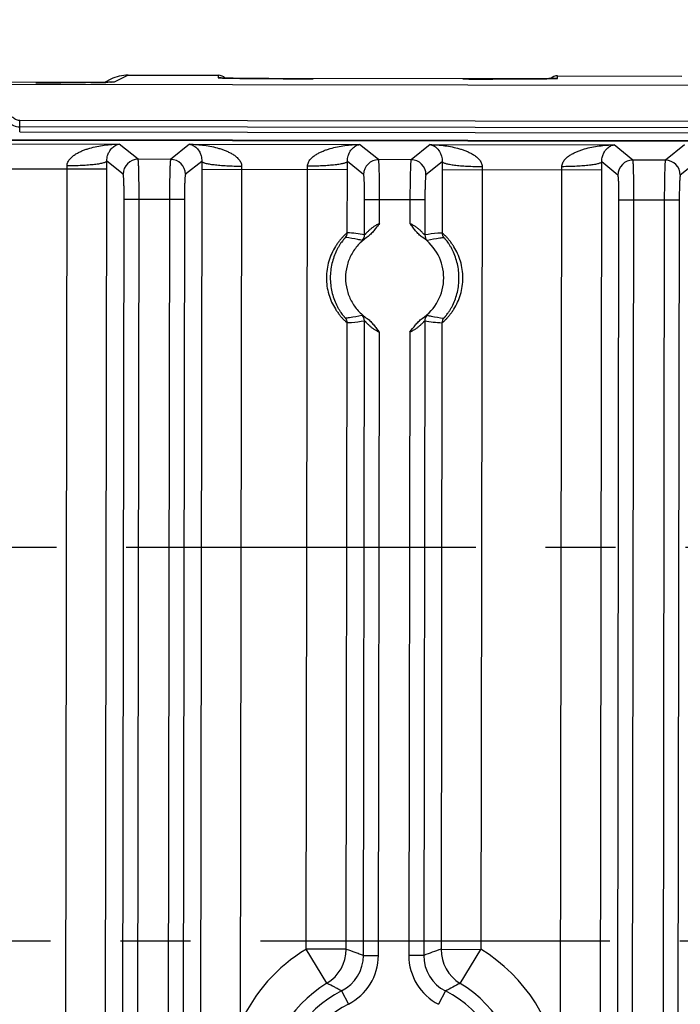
# Model space of a CAD drawing. Header units: inches. Extents: x 0 to 34, y 0 to 22.
# Tile 10 of 71: x 8.9 to 10.2, y 4 to 6. Entities that reach past the tile are written whole.
import ezdxf

# ---------------------------------------------------------------- set-up
doc = ezdxf.new("R2010")
doc.units = ezdxf.units.IN
doc.header["$LTSCALE"] = 1.87
doc.header["$MEASUREMENT"] = 0
doc.linetypes.add('CENTER', pattern=[0.6, 0.375, -0.075, 0.075, -0.075])
doc.layers.get('0').update_dxf_attribs({"linetype": 'CONTINUOUS'})
doc.layers.add('02___PRT_ALL_AXES', color=7, linetype='CONTINUOUS')
doc.layers.add('DIMENSIONS', color=7, linetype='CONTINUOUS')
doc.styles.get("Standard").update_dxf_attribs({"font": 'txt', "width": 0.8})
doc.dimstyles.new('DIMSTYLE_1', dxfattribs={"dimtxt": 0.125, "dimasz": 0.18, "dimexe": 0.18, "dimexo": 0.0625, "dimgap": 0.09, "dimtad": 0, "dimtih": 1, "dimtoh": 1, "dimdec": 3, "dimzin": 4, "dimdsep": 46, "dimtxsty": 'STANDARD', "dimblk": '_FILLED', "dimblk1": '_FILLED', "dimblk2": '_FILLED', "dimcen": 0.09, "dimadec": 0, "dimazin": 0, "dimtp": 0.01, "dimtm": 0.01, "dimtfac": 1, "dimtdec": 3, "dimtofl": 0, "dimtmove": 0, "dimatfit": 3, "dimldrblk": '_FILLED', "dimfxl": 1, "dimtolj": 1, "dimtzin": 4, "dimarcsym": 0})

# ---------------------------------------------------------------- blocks, each defined once
blk = doc.blocks.new('*D23')
at = {"layer": 'DIMENSIONS', "color": 2, "linetype": 'CONTINUOUS'}
blk.add_line((14.3264, 5.1215), (14.3286, 6.5457), dxfattribs=at)
at = {"layer": 'DIMENSIONS', "color": 2, "linetype": 'CONTINUOUS', "insert": (14.2662, 6.6083), "char_height": 0.125, "width": 1.425, "attachment_point": 1, "rotation": 89.9113, "line_spacing_factor": 0.9}
blk.add_mtext('7.816{\\Ftxt.shx;\\W1.000000;\\H0.125000; }[198.53]', dxfattribs=at)
blk = doc.blocks.new('_FILLED')
at = {"color": 0, "linetype": 'BYBLOCK'}
blk.add_solid([(0, 0), (-1, 0.174), (-1, -0.174)], dxfattribs=at)
blk = doc.blocks.new('*D24')
at = {"layer": 'DIMENSIONS', "color": 2, "linetype": 'CONTINUOUS'}
blk.add_line((15.3631, 4.3198), (15.3666, 6.5441), dxfattribs=at)
at = {"layer": 'DIMENSIONS', "color": 2, "linetype": 'CONTINUOUS', "insert": (15.3042, 6.6067), "char_height": 0.125, "width": 1.325, "attachment_point": 1, "rotation": 89.9113, "line_spacing_factor": 0.9}
blk.add_mtext('8.854{\\Ftxt.shx;\\W1.000000;\\H0.125000; }[224.9]', dxfattribs=at)

msp = doc.modelspace()

# ---------------------------------------------------------------- linework, layer by layer
at = {"color": 7, "linetype": 'CONTINUOUS'}
for p, q in [((16.8159, 5.8506), (6.6112, 5.8664)), ((9.0749, 5.8669), (9.0373, 5.8666)), ((9.0659, 5.8668), (9.0554, 5.8667)), ((9.094, 5.8671), (9.0749, 5.8669)), ((9.1057, 5.8734), (9.0931, 5.8671)), ((9.1022, 5.8672), (9.094, 5.8671)), ((9.1409, 5.8816), (9.1129, 5.8677)), ((9.1409, 5.8816), (9.3217, 5.8813)), ((9.3217, 5.8813), (9.3217, 5.8763)), ((9.3398, 5.8756), (9.3339, 5.8757)), ((9.3515, 5.8754), (9.3398, 5.8756)), ((9.3722, 5.8751), (9.3515, 5.8754)), ((9.4228, 5.8747), (9.3722, 5.8751)), ((9.8974, 5.8739), (9.4228, 5.8747)), ((9.9477, 5.8742), (9.8974, 5.8739)), ((9.9734, 5.8744), (9.9477, 5.8742)), ((9.9847, 5.8746), (9.9734, 5.8744)), ((9.9906, 5.8747), (9.9847, 5.8746)), ((9.995, 5.8748), (9.9906, 5.8747)), ((10.0025, 5.8753), (10.0026, 5.8803)), ((10.0026, 5.8803), (10.2517, 5.8799)), ((8.9231, 5.768), (8.9231, 5.7907)), ((14.5929, 5.782), (8.9231, 5.7907)), ((14.5929, 5.7692), (8.9231, 5.778)), ((8.9231, 5.768), (14.5928, 5.7592)), ((6.6951, 5.7546), (16.7488, 5.7391)), ((11.3995, 5.7481), (8.3426, 5.7529)), ((8.7814, 5.7438), (9.1227, 5.7433)), ((9.1607, 5.7128), (9.1227, 5.7433)), ((9.264, 5.7431), (9.2259, 5.7127)), ((9.264, 5.7431), (9.6053, 5.7425)), ((9.6433, 5.7121), (9.6053, 5.7425)), ((9.7465, 5.7423), (9.7085, 5.712)), ((9.7465, 5.7423), (10.1157, 5.7418)), ((10.1537, 5.7113), (10.1157, 5.7418)), ((10.2569, 5.7415), (10.2188, 5.7112)), ((9.1307, 5.6829), (9.0981, 5.709)), ((9.2259, 5.7127), (9.1607, 5.7128)), ((9.2885, 5.7087), (9.2558, 5.6827)), ((9.6133, 5.6821), (9.5807, 5.7083)), ((9.7085, 5.712), (9.6433, 5.7121)), ((9.7711, 5.708), (9.7384, 5.6819)), ((10.2188, 5.7112), (10.1537, 5.7113)), ((8.8058, 5.6938), (9.0981, 5.6934)), ((9.0134, 2.5907), (9.0182, 5.6935)), ((9.0933, 2.5905), (9.0981, 5.6934)), ((9.2884, 5.6931), (9.2836, 2.5903)), ((9.2884, 5.6931), (9.5807, 5.6926)), ((9.3683, 5.6929), (9.3657, 3.979)), ((9.4983, 4.1286), (9.5008, 5.6927)), ((9.5805, 5.5652), (9.5807, 5.6926)), ((9.771, 5.6923), (9.7708, 5.5649)), ((9.771, 5.6923), (10.0911, 5.6918)), ((9.8509, 5.6922), (9.8485, 4.128)), ((10.0083, 3.8759), (10.0111, 5.6919)), ((10.0863, 2.589), (10.0911, 5.6918)), ((10.1236, 5.6813), (10.091, 5.7075)), ((10.2814, 5.7072), (10.2488, 5.6811)), ((9.1281, 2.6509), (9.1327, 5.6329)), ((9.1327, 5.6329), (9.2536, 5.6327)), ((9.1581, 2.6508), (9.1627, 5.6329)), ((9.2237, 5.6328), (9.219, 2.6508)), ((9.2536, 5.6327), (9.249, 2.6507)), ((9.6152, 5.5613), (9.6153, 5.6322)), ((9.6153, 5.6322), (9.7362, 5.632)), ((9.6452, 5.5839), (9.6453, 5.6321)), ((9.7062, 5.632), (9.7062, 5.5838)), ((9.7362, 5.632), (9.7361, 5.5611)), ((10.121, 2.6494), (10.1257, 5.6314)), ((10.1257, 5.6314), (10.2466, 5.6312)), ((10.151, 2.6493), (10.1556, 5.6313)), ((10.2166, 5.6312), (10.212, 2.6492)), ((10.2466, 5.6312), (10.242, 2.6492)), ((9.5783, 4.1285), (9.5802, 5.3852)), ((9.6129, 4.116), (9.6149, 5.389)), ((9.7358, 5.3888), (9.7339, 4.1158)), ((9.7705, 5.3849), (9.7686, 4.1282)), ((9.6429, 4.1159), (9.6449, 5.3663)), ((9.7058, 5.3662), (9.7039, 4.1158)), ((9.5397, 4.0602), (9.4983, 4.1286)), ((9.5783, 4.1285), (9.4983, 4.1286)), ((9.7686, 4.1282), (9.8485, 4.128)), ((9.8069, 4.0598), (9.8485, 4.128)), ((9.6129, 4.116), (9.6429, 4.1159)), ((9.7339, 4.1158), (9.7039, 4.1158)), ((9.5691, 4.0448), (9.5827, 4.0181)), ((9.7774, 4.0445), (9.7638, 4.0178))]:
    msp.add_line(p, q, dxfattribs=at)
for points in [[(9.0373, 5.8666), (8.9583, 5.8666), (6.6188, 5.8702)], [(9.1064, 5.8674), (9.1048, 5.8673), (9.1022, 5.8672)], [(9.1063, 5.8674), (9.1066, 5.8674), (9.1064, 5.8674)], [(9.3339, 5.8757), (9.3293, 5.8758), (9.3276, 5.8759), (9.3262, 5.876), (9.3251, 5.876), (9.3245, 5.8761), (9.3245, 5.8761)], [(9.9997, 5.875), (9.9998, 5.875), (9.9997, 5.875), (9.9991, 5.875), (9.9981, 5.8749), (9.9968, 5.8749), (9.995, 5.8748)]]:
    msp.add_lwpolyline(points, dxfattribs=at)
for centre, radius, start, end in [((8.9825, 20.435), 14.5685, 269.89372, 270.28653), ((9.0347, 10.4919), 4.6252, 270.3864, 270.6126), ((9.0657, 7.7532), 1.8863, 270.5606, 271.0484), ((9.1408, 5.8029), 0.0787, 89.908, 116.4694), ((9.1128, 5.7889), 0.0788, 89.904, 95.1917), ((9.3216, 5.8613), 0.02, 45.8355, 89.8778), ((9.3217, 5.8563), 0.02, 80.4046, 89.9032), ((10.0026, 5.8603), 0.02, 89.911, 133.9845), ((10.0025, 5.8552), 0.02, 89.9194, 99.4202), ((8.9232, 5.808), 0.03, 221.722, 269.9113), ((6.1433, 5.698), 2.9548, 359.9107, 0.2146), ((9.1607, 5.6828), 0.03, 90.025, 179.8185), ((9.2258, 5.6827), 0.03, 0.004, 89.7975), ((12.2299, 5.6886), 2.9415, 179.6073, 179.9126), ((6.6259, 5.6972), 2.9548, 359.9107, 0.2146), ((9.6433, 5.682), 0.03, 90.025, 179.8185), ((9.7084, 5.6819), 0.03, 0.004, 89.7975), ((12.7125, 5.6878), 2.9415, 179.6073, 179.9126), ((10.1537, 5.6812), 0.03, 90.025, 179.8185), ((10.2187, 5.6811), 0.03, 0.004, 89.7975), ((8.5849, 5.6942), 0.4333, 359.9062, 0.7034), ((9.8017, 5.6923), 0.4334, 179.1193, 179.9163), ((9.0675, 5.6934), 0.4333, 359.9062, 0.7034), ((10.2843, 5.6916), 0.4334, 179.1193, 179.9163), ((9.5779, 5.6927), 0.4333, 359.9062, 0.7034), ((7.1362, 5.6964), 2.9548, 359.9107, 0.2146), ((9.5655, 5.5652), 0.015, 320.7118, 359.912), ((9.5708, 5.3254), 0.24, 79.3413, 87.685), ((9.6002, 5.5613), 0.015, 311.1893, 359.8975), ((9.6755, 5.4751), 0.0985, 303.9057, 55.8285), ((9.7511, 5.5611), 0.015, 179.9253, 228.6338), ((9.7858, 5.5649), 0.015, 179.9109, 219.111), ((9.5652, 5.3852), 0.015, 359.9109, 39.111), ((9.5999, 5.3891), 0.015, 359.9252, 48.6335), ((9.7508, 5.3888), 0.015, 131.1893, 179.8975), ((9.7855, 5.3849), 0.015, 140.7118, 179.9119), ((9.7802, 5.6247), 0.24, 259.3412, 267.685), ((9.673, 3.8401), 0.3373, 121.186, 155.6682), ((9.4982, 4.1286), 0.0801, 301.2591, 359.8739), ((9.9741, 3.4969), 0.6639, 108.0328, 111.2144), ((9.8487, 4.1281), 0.0801, 179.9487, 238.5634), ((9.673, 3.8401), 0.3373, 6.0984, 58.6366), ((9.5331, 4.1161), 0.0799, 296.8319, 359.9112), ((9.533, 4.1161), 0.1099, 296.8851, 359.9035), ((9.8138, 4.1157), 0.1099, 179.9191, 242.9375), ((9.8137, 4.1157), 0.0799, 179.9115, 242.9888), ((9.673, 3.8401), 0.2573, 121.186, 238.6366), ((10.0105, 3.6315), 0.4742, 115.4317, 119.4393), ((9.673, 3.8401), 0.2573, 301.186, 58.6366), ((9.673, 3.8401), 0.2296, 116.8953, 242.936), ((9.673, 3.8401), 0.2296, 296.8865, 62.9279), ((9.673, 3.8401), 0.1996, 116.8901, 242.9324)]:
    msp.add_arc(centre, radius, start, end, dxfattribs=at)
for points, knots in [([(9.1129, 5.8677), (9.1129, 5.8677), (9.1128, 5.8676), (9.1126, 5.8676), (9.1123, 5.8676), (9.1117, 5.8675), (9.1108, 5.8675), (9.1093, 5.8674), (9.1076, 5.8673), (9.1054, 5.8673), (9.1029, 5.8672), (9.1011, 5.8672), (9.1002, 5.8672)], [0, 0, 0, 0, 0.009247, 0.025544, 0.049005, 0.079682, 0.162588, 0.274076, 0.41392, 0.581822, 0.777335, 1, 1, 1, 1]), ([(9.3217, 5.8763), (9.3217, 5.8763), (9.3218, 5.8763), (9.3218, 5.8763), (9.322, 5.8762), (9.3222, 5.8762), (9.3227, 5.8761), (9.3234, 5.8761), (9.3243, 5.876), (9.3253, 5.876), (9.3266, 5.8759), (9.3287, 5.8759), (9.3317, 5.8758), (9.3359, 5.8757), (9.3409, 5.8756), (9.3444, 5.8755), (9.3463, 5.8755)], [0, 0, 0, 0, 0.001491, 0.004695, 0.009809, 0.016877, 0.036925, 0.064878, 0.100725, 0.144425, 0.195933, 0.255202, 0.396807, 0.568625, 0.769951, 1, 1, 1, 1]), ([(9.3463, 5.8755), (9.3563, 5.8753), (9.3796, 5.875), (9.4347, 5.8746), (9.4798, 5.8744), (9.5117, 5.8744)], [0, 0, 0, 0, 0.182181, 0.421091, 1, 1, 1, 1]), ([(9.8125, 5.8739), (9.8445, 5.8738), (9.8896, 5.8739), (9.9447, 5.8741), (9.9679, 5.8743), (9.978, 5.8745)], [0, 0, 0, 0, 0.578911, 0.817821, 1, 1, 1, 1]), ([(9.978, 5.8745), (9.9799, 5.8745), (9.9834, 5.8746), (9.9883, 5.8747), (9.9926, 5.8747), (9.9956, 5.8748), (9.9977, 5.8749), (9.9989, 5.8749), (10, 5.875), (10.0009, 5.875), (10.0016, 5.8751), (10.002, 5.8751), (10.0023, 5.8752), (10.0024, 5.8752), (10.0025, 5.8752), (10.0025, 5.8752), (10.0025, 5.8753)], [0, 0, 0, 0, 0.230049, 0.431376, 0.603192, 0.744798, 0.804068, 0.855575, 0.899275, 0.935122, 0.963076, 0.983124, 0.990191, 0.995304, 0.998509, 1, 1, 1, 1]), ([(8.9231, 5.7907), (8.9217, 5.7907), (8.9188, 5.7911), (8.9147, 5.7927), (8.9111, 5.795), (8.9091, 5.7971), (8.9082, 5.7982)], [0, 0, 0, 0, 0.253131, 0.505032, 0.75442, 1, 1, 1, 1]), ([(9.0181, 5.6995), (9.0181, 5.7022), (9.0191, 5.7062), (9.0217, 5.7108), (9.0241, 5.7139), (9.0267, 5.7167), (9.0306, 5.72), (9.0358, 5.7236), (9.0425, 5.7272), (9.0494, 5.7303), (9.0564, 5.7329), (9.066, 5.7359), (9.0781, 5.7388), (9.0929, 5.7413), (9.1078, 5.7428), (9.1177, 5.7432), (9.1227, 5.7433)], [0, 0, 0, 0, 0.066063, 0.09864, 0.130726, 0.16258, 0.1942, 0.257019, 0.3195, 0.381777, 0.443904, 0.505924, 0.629712, 0.753287, 0.876709, 1, 1, 1, 1]), ([(9.0981, 5.709), (9.098, 5.7112), (9.0983, 5.7149), (9.0994, 5.7199), (9.1008, 5.7238), (9.1033, 5.7294), (9.1079, 5.7357), (9.1152, 5.7411), (9.1203, 5.7429), (9.1227, 5.7433)], [0, 0, 0, 0, 0.139839, 0.248136, 0.335049, 0.411591, 0.650979, 0.837746, 1, 1, 1, 1]), ([(9.264, 5.7431), (9.2664, 5.7427), (9.2715, 5.7409), (9.2788, 5.7355), (9.2841, 5.728), (9.2878, 5.7188), (9.2886, 5.7125), (9.2885, 5.7087)], [0, 0, 0, 0, 0.162424, 0.349398, 0.589058, 0.753295, 1, 1, 1, 1]), ([(9.264, 5.7431), (9.2689, 5.743), (9.2789, 5.7425), (9.2938, 5.741), (9.3085, 5.7385), (9.3207, 5.7355), (9.3302, 5.7325), (9.3372, 5.7298), (9.3441, 5.7267), (9.3508, 5.7231), (9.356, 5.7195), (9.3598, 5.7161), (9.3625, 5.7134), (9.3649, 5.7103), (9.3675, 5.7057), (9.3684, 5.7016), (9.3684, 5.699)], [0, 0, 0, 0, 0.123293, 0.246717, 0.370294, 0.494085, 0.556106, 0.618233, 0.680512, 0.742993, 0.805808, 0.837431, 0.869296, 0.901388, 0.933942, 1, 1, 1, 1]), ([(9.5007, 5.6988), (9.5007, 5.7014), (9.5017, 5.7054), (9.5042, 5.7101), (9.5066, 5.7132), (9.5093, 5.7159), (9.5132, 5.7193), (9.5184, 5.7228), (9.5251, 5.7265), (9.532, 5.7295), (9.539, 5.7322), (9.5486, 5.7352), (9.5607, 5.7381), (9.5755, 5.7405), (9.5904, 5.7421), (9.6003, 5.7425), (9.6053, 5.7425)], [0, 0, 0, 0, 0.066063, 0.09864, 0.130726, 0.16258, 0.1942, 0.257019, 0.3195, 0.381777, 0.443904, 0.505924, 0.629712, 0.753287, 0.876709, 1, 1, 1, 1]), ([(9.5807, 5.7083), (9.5806, 5.7104), (9.5809, 5.7142), (9.582, 5.7192), (9.5833, 5.7231), (9.5859, 5.7287), (9.5905, 5.735), (9.5977, 5.7404), (9.6029, 5.7421), (9.6053, 5.7425)], [0, 0, 0, 0, 0.139839, 0.248136, 0.335049, 0.411591, 0.650979, 0.837746, 1, 1, 1, 1]), ([(9.7465, 5.7423), (9.749, 5.7419), (9.7541, 5.7401), (9.7614, 5.7347), (9.7667, 5.7273), (9.7703, 5.718), (9.7712, 5.7117), (9.7711, 5.708)], [0, 0, 0, 0, 0.162424, 0.349398, 0.589058, 0.753295, 1, 1, 1, 1]), ([(9.7465, 5.7423), (9.7515, 5.7422), (9.7615, 5.7418), (9.7763, 5.7402), (9.7911, 5.7377), (9.8032, 5.7348), (9.8128, 5.7318), (9.8198, 5.7291), (9.8267, 5.726), (9.8334, 5.7224), (9.8386, 5.7187), (9.8424, 5.7154), (9.8451, 5.7126), (9.8475, 5.7095), (9.8501, 5.7049), (9.851, 5.7009), (9.851, 5.6982)], [0, 0, 0, 0, 0.123293, 0.246717, 0.370294, 0.494085, 0.556106, 0.618233, 0.680512, 0.742993, 0.805808, 0.837431, 0.869296, 0.901388, 0.933942, 1, 1, 1, 1]), ([(10.0111, 5.698), (10.0111, 5.7006), (10.0121, 5.7047), (10.0146, 5.7093), (10.017, 5.7124), (10.0197, 5.7151), (10.0236, 5.7185), (10.0288, 5.7221), (10.0355, 5.7257), (10.0423, 5.7288), (10.0494, 5.7314), (10.0589, 5.7344), (10.0711, 5.7373), (10.0859, 5.7398), (10.1007, 5.7413), (10.1107, 5.7417), (10.1157, 5.7418)], [0, 0, 0, 0, 0.066063, 0.09864, 0.130726, 0.16258, 0.1942, 0.257019, 0.3195, 0.381777, 0.443904, 0.505924, 0.629712, 0.753287, 0.876709, 1, 1, 1, 1]), ([(10.091, 5.7075), (10.091, 5.7096), (10.0913, 5.7134), (10.0923, 5.7184), (10.0937, 5.7223), (10.0963, 5.7279), (10.1008, 5.7342), (10.1081, 5.7396), (10.1132, 5.7414), (10.1157, 5.7418)], [0, 0, 0, 0, 0.139839, 0.248136, 0.335049, 0.411591, 0.650979, 0.837746, 1, 1, 1, 1]), ([(9.0981, 5.709), (9.098, 5.7087), (9.0973, 5.7079), (9.0958, 5.7071), (9.0937, 5.7062), (9.0908, 5.7054), (9.0874, 5.7045), (9.0815, 5.7034), (9.0728, 5.7022), (9.061, 5.7011), (9.0476, 5.7002), (9.0331, 5.6997), (9.0232, 5.6995), (9.0181, 5.6995)], [0, 0, 0, 0, 0.014157, 0.034865, 0.063197, 0.099414, 0.14339, 0.194832, 0.318572, 0.466427, 0.633305, 0.813491, 1, 1, 1, 1]), ([(9.1627, 5.6329), (9.1627, 5.6379), (9.1627, 5.6479), (9.1626, 5.6625), (9.1624, 5.674), (9.1623, 5.6825), (9.1622, 5.6883), (9.162, 5.6935), (9.1619, 5.6982), (9.1617, 5.7023), (9.1615, 5.7057), (9.1614, 5.7082), (9.1612, 5.7098), (9.1611, 5.7107), (9.161, 5.7115), (9.1609, 5.7121), (9.1608, 5.7125), (9.1608, 5.7127), (9.1607, 5.7128)], [0, 0, 0, 0, 0.190567, 0.374476, 0.544404, 0.622222, 0.694333, 0.760088, 0.81884, 0.870043, 0.91328, 0.948148, 0.962331, 0.974312, 0.984073, 0.9916, 0.996892, 1, 1, 1, 1]), ([(9.2259, 5.7127), (9.2258, 5.7126), (9.2258, 5.7124), (9.2257, 5.712), (9.2256, 5.7114), (9.2255, 5.7106), (9.2254, 5.7097), (9.2252, 5.7081), (9.225, 5.7056), (9.2249, 5.7022), (9.2247, 5.6981), (9.2245, 5.6934), (9.2243, 5.6882), (9.2242, 5.6824), (9.224, 5.6739), (9.2238, 5.6624), (9.2237, 5.6478), (9.2237, 5.6378), (9.2237, 5.6328)], [0, 0, 0, 0, 0.003108, 0.0084, 0.015927, 0.025688, 0.037669, 0.051852, 0.08672, 0.129957, 0.18116, 0.239912, 0.305667, 0.377778, 0.455596, 0.625524, 0.809433, 1, 1, 1, 1]), ([(9.2885, 5.7087), (9.2886, 5.7084), (9.2893, 5.7076), (9.2908, 5.7068), (9.2929, 5.7059), (9.2957, 5.705), (9.2992, 5.7042), (9.305, 5.7031), (9.3137, 5.7019), (9.3255, 5.7007), (9.3389, 5.6998), (9.3534, 5.6992), (9.3633, 5.699), (9.3684, 5.699)], [0, 0, 0, 0, 0.014156, 0.034863, 0.063194, 0.09941, 0.143385, 0.194828, 0.318567, 0.466423, 0.633302, 0.81349, 1, 1, 1, 1]), ([(9.5807, 5.7083), (9.5805, 5.7079), (9.5799, 5.7072), (9.5784, 5.7063), (9.5762, 5.7055), (9.5734, 5.7046), (9.5699, 5.7038), (9.5641, 5.7027), (9.5554, 5.7015), (9.5436, 5.7004), (9.5302, 5.6995), (9.5157, 5.6989), (9.5058, 5.6988), (9.5007, 5.6988)], [0, 0, 0, 0, 0.014157, 0.034865, 0.063197, 0.099414, 0.14339, 0.194832, 0.318572, 0.466427, 0.633305, 0.813491, 1, 1, 1, 1]), ([(9.6453, 5.6321), (9.6453, 5.6372), (9.6453, 5.6472), (9.6452, 5.6617), (9.645, 5.6732), (9.6449, 5.6818), (9.6447, 5.6875), (9.6446, 5.6928), (9.6444, 5.6974), (9.6443, 5.7015), (9.6441, 5.705), (9.6439, 5.7074), (9.6438, 5.709), (9.6437, 5.71), (9.6436, 5.7108), (9.6435, 5.7114), (9.6434, 5.7118), (9.6433, 5.712), (9.6433, 5.7121)], [0, 0, 0, 0, 0.190567, 0.374476, 0.544404, 0.622222, 0.694333, 0.760088, 0.81884, 0.870043, 0.91328, 0.948148, 0.962331, 0.974312, 0.984073, 0.9916, 0.996892, 1, 1, 1, 1]), ([(9.7085, 5.712), (9.7084, 5.7119), (9.7083, 5.7117), (9.7082, 5.7113), (9.7081, 5.7107), (9.708, 5.7099), (9.7079, 5.7089), (9.7078, 5.7073), (9.7076, 5.7049), (9.7074, 5.7014), (9.7073, 5.6973), (9.7071, 5.6927), (9.7069, 5.6874), (9.7068, 5.6817), (9.7066, 5.6731), (9.7064, 5.6616), (9.7063, 5.6471), (9.7062, 5.6371), (9.7062, 5.632)], [0, 0, 0, 0, 0.003108, 0.0084, 0.015927, 0.025688, 0.037669, 0.051852, 0.08672, 0.129957, 0.18116, 0.239912, 0.305667, 0.377778, 0.455596, 0.625524, 0.809433, 1, 1, 1, 1]), ([(9.7711, 5.708), (9.7712, 5.7076), (9.7719, 5.7069), (9.7733, 5.706), (9.7755, 5.7051), (9.7783, 5.7043), (9.7818, 5.7035), (9.7876, 5.7023), (9.7963, 5.7011), (9.8081, 5.6999), (9.8215, 5.699), (9.836, 5.6984), (9.8459, 5.6983), (9.851, 5.6982)], [0, 0, 0, 0, 0.014156, 0.034863, 0.063194, 0.09941, 0.143385, 0.194828, 0.318567, 0.466423, 0.633302, 0.81349, 1, 1, 1, 1]), ([(10.1556, 5.6313), (10.1556, 5.6364), (10.1556, 5.6464), (10.1555, 5.6609), (10.1554, 5.6724), (10.1552, 5.681), (10.1551, 5.6867), (10.155, 5.692), (10.1548, 5.6966), (10.1547, 5.7007), (10.1545, 5.7042), (10.1543, 5.7066), (10.1542, 5.7083), (10.1541, 5.7092), (10.154, 5.71), (10.1539, 5.7106), (10.1538, 5.711), (10.1537, 5.7112), (10.1537, 5.7113)], [0, 0, 0, 0, 0.190567, 0.374476, 0.544404, 0.622222, 0.694333, 0.760088, 0.81884, 0.870043, 0.91328, 0.948148, 0.962331, 0.974312, 0.984073, 0.9916, 0.996892, 1, 1, 1, 1]), ([(10.2188, 5.7112), (10.2188, 5.7111), (10.2187, 5.7109), (10.2186, 5.7105), (10.2185, 5.7099), (10.2184, 5.7091), (10.2183, 5.7082), (10.2182, 5.7065), (10.218, 5.7041), (10.2178, 5.7006), (10.2176, 5.6966), (10.2175, 5.6919), (10.2173, 5.6866), (10.2172, 5.6809), (10.217, 5.6723), (10.2168, 5.6608), (10.2167, 5.6463), (10.2166, 5.6363), (10.2166, 5.6312)], [0, 0, 0, 0, 0.003108, 0.0084, 0.015927, 0.025688, 0.037669, 0.051852, 0.08672, 0.129957, 0.18116, 0.239912, 0.305667, 0.377778, 0.455596, 0.625524, 0.809433, 1, 1, 1, 1]), ([(10.091, 5.7075), (10.0909, 5.7071), (10.0902, 5.7064), (10.0888, 5.7055), (10.0866, 5.7047), (10.0838, 5.7038), (10.0803, 5.703), (10.0745, 5.7019), (10.0658, 5.7007), (10.054, 5.6996), (10.0406, 5.6987), (10.0261, 5.6981), (10.0162, 5.698), (10.0111, 5.698)], [0, 0, 0, 0, 0.014157, 0.034865, 0.063197, 0.099414, 0.14339, 0.194832, 0.318572, 0.466427, 0.633305, 0.813491, 1, 1, 1, 1]), ([(9.1327, 5.6329), (9.1327, 5.6361), (9.1327, 5.6423), (9.1326, 5.6514), (9.1324, 5.6598), (9.1322, 5.6662), (9.132, 5.6708), (9.1319, 5.6737), (9.1317, 5.6763), (9.1315, 5.6784), (9.1313, 5.6802), (9.1312, 5.6814), (9.131, 5.6821), (9.1309, 5.6824), (9.1308, 5.6827), (9.1307, 5.6828), (9.1307, 5.6829)], [0, 0, 0, 0, 0.190107, 0.373958, 0.543777, 0.69351, 0.759116, 0.817785, 0.869013, 0.912298, 0.947195, 0.97347, 0.983333, 0.991007, 0.996518, 1, 1, 1, 1]), ([(9.2558, 5.6827), (9.2558, 5.6826), (9.2557, 5.6825), (9.2556, 5.6823), (9.2555, 5.6819), (9.2553, 5.6812), (9.2552, 5.68), (9.255, 5.6783), (9.2548, 5.6761), (9.2546, 5.6736), (9.2544, 5.6706), (9.2542, 5.6661), (9.254, 5.6596), (9.2538, 5.6512), (9.2537, 5.6421), (9.2536, 5.6359), (9.2536, 5.6327)], [0, 0, 0, 0, 0.003482, 0.008993, 0.016667, 0.02653, 0.052805, 0.087702, 0.130987, 0.182215, 0.240884, 0.30649, 0.456223, 0.626042, 0.809893, 1, 1, 1, 1]), ([(9.6153, 5.6322), (9.6153, 5.6353), (9.6153, 5.6416), (9.6152, 5.6507), (9.615, 5.6591), (9.6148, 5.6655), (9.6146, 5.6701), (9.6144, 5.673), (9.6143, 5.6755), (9.6141, 5.6777), (9.6139, 5.6794), (9.6137, 5.6806), (9.6136, 5.6813), (9.6135, 5.6817), (9.6134, 5.682), (9.6133, 5.6821), (9.6133, 5.6821)], [0, 0, 0, 0, 0.190107, 0.373958, 0.543777, 0.69351, 0.759116, 0.817785, 0.869013, 0.912298, 0.947195, 0.97347, 0.983333, 0.991007, 0.996518, 1, 1, 1, 1]), ([(9.7384, 5.6819), (9.7383, 5.6819), (9.7383, 5.6818), (9.7382, 5.6815), (9.7381, 5.6811), (9.7379, 5.6804), (9.7377, 5.6792), (9.7376, 5.6775), (9.7374, 5.6754), (9.7372, 5.6728), (9.737, 5.6699), (9.7368, 5.6653), (9.7366, 5.6589), (9.7364, 5.6505), (9.7362, 5.6414), (9.7362, 5.6351), (9.7362, 5.632)], [0, 0, 0, 0, 0.003482, 0.008993, 0.016667, 0.02653, 0.052805, 0.087702, 0.130987, 0.182215, 0.240884, 0.30649, 0.456223, 0.626042, 0.809893, 1, 1, 1, 1]), ([(10.1257, 5.6314), (10.1257, 5.6345), (10.1257, 5.6408), (10.1256, 5.6499), (10.1254, 5.6583), (10.1252, 5.6647), (10.125, 5.6693), (10.1248, 5.6722), (10.1246, 5.6748), (10.1245, 5.6769), (10.1243, 5.6786), (10.1241, 5.6798), (10.124, 5.6805), (10.1239, 5.6809), (10.1238, 5.6812), (10.1237, 5.6813), (10.1236, 5.6813)], [0, 0, 0, 0, 0.190107, 0.373958, 0.543777, 0.69351, 0.759116, 0.817785, 0.869013, 0.912298, 0.947195, 0.97347, 0.983333, 0.991007, 0.996518, 1, 1, 1, 1]), ([(10.2488, 5.6811), (10.2487, 5.6811), (10.2486, 5.681), (10.2485, 5.6807), (10.2484, 5.6803), (10.2483, 5.6796), (10.2481, 5.6785), (10.2479, 5.6767), (10.2477, 5.6746), (10.2476, 5.672), (10.2474, 5.6691), (10.2472, 5.6645), (10.247, 5.6581), (10.2468, 5.6497), (10.2466, 5.6406), (10.2466, 5.6344), (10.2466, 5.6312)], [0, 0, 0, 0, 0.003482, 0.008993, 0.016667, 0.02653, 0.052805, 0.087702, 0.130987, 0.182215, 0.240884, 0.30649, 0.456223, 0.626042, 0.809893, 1, 1, 1, 1]), ([(9.6452, 5.5839), (9.6432, 5.5831), (9.6394, 5.5812), (9.6341, 5.578), (9.63, 5.5751), (9.627, 5.5726), (9.6249, 5.5709), (9.623, 5.5691), (9.6213, 5.5674), (9.6197, 5.5658), (9.6183, 5.5644), (9.6173, 5.5633), (9.6166, 5.5625), (9.6162, 5.5621), (9.6158, 5.5617), (9.6155, 5.5615), (9.6153, 5.5613), (9.6152, 5.5613), (9.6152, 5.5613)], [0, 0, 0, 0, 0.169445, 0.335075, 0.492445, 0.567331, 0.63931, 0.707872, 0.772333, 0.831962, 0.885492, 0.931004, 0.950138, 0.966528, 0.979924, 0.990082, 0.996787, 1, 1, 1, 1]), ([(9.6452, 5.5839), (9.6432, 5.5816), (9.6394, 5.5768), (9.6338, 5.5696), (9.6278, 5.5626), (9.6231, 5.5586), (9.6206, 5.5569)], [0, 0, 0, 0, 0.249925, 0.49985, 0.750008, 1, 1, 1, 1]), ([(9.7308, 5.5565), (9.7283, 5.5583), (9.7236, 5.5624), (9.7176, 5.5693), (9.712, 5.5766), (9.7082, 5.5815), (9.7062, 5.5838)], [0, 0, 0, 0, 0.249997, 0.500148, 0.750079, 1, 1, 1, 1]), ([(9.7361, 5.5611), (9.7361, 5.5611), (9.7359, 5.5611), (9.7357, 5.5613), (9.7355, 5.5616), (9.7351, 5.5619), (9.7347, 5.5624), (9.734, 5.5631), (9.733, 5.5642), (9.7316, 5.5656), (9.73, 5.5672), (9.7283, 5.5689), (9.7264, 5.5707), (9.7243, 5.5725), (9.7213, 5.5749), (9.7173, 5.5779), (9.7119, 5.5811), (9.7081, 5.583), (9.7062, 5.5838)], [0, 0, 0, 0, 0.003221, 0.009931, 0.020089, 0.033482, 0.049869, 0.069, 0.114508, 0.168044, 0.227687, 0.292152, 0.360717, 0.432704, 0.507598, 0.664957, 0.830557, 1, 1, 1, 1]), ([(9.5805, 5.5652), (9.5804, 5.5652), (9.5803, 5.5652), (9.5801, 5.565), (9.5796, 5.5647), (9.5788, 5.5642), (9.5779, 5.5634), (9.5768, 5.5624), (9.5754, 5.5611), (9.5739, 5.5597), (9.5717, 5.5574), (9.5685, 5.5539), (9.5646, 5.5492), (9.5606, 5.5438), (9.5551, 5.5355), (9.5489, 5.5239), (9.543, 5.5086), (9.5394, 5.4922), (9.5381, 5.4753), (9.5393, 5.4583), (9.543, 5.4419), (9.5487, 5.4266), (9.5549, 5.415), (9.5604, 5.4067), (9.5644, 5.4012), (9.5683, 5.3965), (9.5714, 5.3931), (9.5737, 5.3907), (9.5752, 5.3893), (9.5765, 5.388), (9.5776, 5.387), (9.5786, 5.3862), (9.5793, 5.3857), (9.5798, 5.3854), (9.5801, 5.3852), (9.5802, 5.3852), (9.5802, 5.3852)], [0, 0, 0, 0, 0.000604, 0.001562, 0.004592, 0.009113, 0.015103, 0.022534, 0.031372, 0.041543, 0.052957, 0.079154, 0.109272, 0.142595, 0.178399, 0.2549, 0.335288, 0.417355, 0.500075, 0.582795, 0.66486, 0.745244, 0.821735, 0.85753, 0.890842, 0.920947, 0.947129, 0.958533, 0.968694, 0.97752, 0.984937, 0.990914, 0.995422, 0.998443, 0.999398, 1, 1, 1, 1]), ([(9.5771, 5.5557), (9.5771, 5.5557), (9.577, 5.5557), (9.5767, 5.5556), (9.5764, 5.5553), (9.5758, 5.5547), (9.575, 5.554), (9.5741, 5.553), (9.5731, 5.5518), (9.5719, 5.5504), (9.5701, 5.5481), (9.5677, 5.5448), (9.5647, 5.5403), (9.5617, 5.5352), (9.5577, 5.5276), (9.5533, 5.5171), (9.5494, 5.5037), (9.5469, 5.4896), (9.5461, 5.4753), (9.5469, 5.4609), (9.5493, 5.4468), (9.5532, 5.4334), (9.5575, 5.4229), (9.5615, 5.4153), (9.5645, 5.4101), (9.5675, 5.4056), (9.5699, 5.4023), (9.5717, 5.4001), (9.5728, 5.3986), (9.5739, 5.3974), (9.5748, 5.3965), (9.5755, 5.3957), (9.5761, 5.3952), (9.5765, 5.3948), (9.5767, 5.3947), (9.5768, 5.3947), (9.5768, 5.3947)], [0, 0, 0, 0, 0.000568, 0.00149, 0.004474, 0.009002, 0.01506, 0.022624, 0.031664, 0.042096, 0.053813, 0.080682, 0.111462, 0.14535, 0.181547, 0.258082, 0.33774, 0.418628, 0.499998, 0.581368, 0.662257, 0.741916, 0.818452, 0.854649, 0.888538, 0.919319, 0.946188, 0.957904, 0.968336, 0.977376, 0.98494, 0.990998, 0.995526, 0.99851, 0.999432, 1, 1, 1, 1]), ([(9.6206, 5.5569), (9.614, 5.5524), (9.6017, 5.5418), (9.5877, 5.5219), (9.579, 5.4992), (9.576, 5.4751), (9.579, 5.451), (9.5877, 5.4283), (9.6016, 5.4085), (9.6138, 5.3978), (9.6205, 5.3933)], [0, 0, 0, 0, 0.12494, 0.25002, 0.374989, 0.5, 0.625011, 0.74998, 0.875058, 1, 1, 1, 1]), ([(9.6101, 5.55), (9.6074, 5.5507), (9.5965, 5.5533), (9.5854, 5.5549), (9.5771, 5.5557)], [0, 0, 0, 0, 0.250651, 1, 1, 1, 1]), ([(9.6205, 5.5567), (9.6197, 5.5563), (9.6183, 5.5554), (9.6164, 5.5541), (9.6147, 5.5529), (9.6132, 5.5519), (9.612, 5.5511), (9.6112, 5.5506), (9.6107, 5.5502), (9.6104, 5.5501), (9.6102, 5.55), (9.6101, 5.55), (9.6101, 5.55)], [0, 0, 0, 0, 0.210308, 0.400521, 0.568405, 0.711719, 0.828295, 0.916022, 0.948539, 0.973323, 0.990352, 1, 1, 1, 1]), ([(9.7412, 5.5498), (9.7411, 5.5498), (9.741, 5.5498), (9.7408, 5.5499), (9.7406, 5.55), (9.7401, 5.5504), (9.7392, 5.5509), (9.7381, 5.5517), (9.7366, 5.5527), (9.7349, 5.5539), (9.7329, 5.5552), (9.7315, 5.5561), (9.7308, 5.5566)], [0, 0, 0, 0, 0.009688, 0.026731, 0.051501, 0.083989, 0.171677, 0.288264, 0.431606, 0.599506, 0.789715, 1, 1, 1, 1]), ([(9.7708, 5.5649), (9.7679, 5.5648), (9.7563, 5.5641), (9.7447, 5.5627), (9.7361, 5.5611)], [0, 0, 0, 0, 0.24874, 1, 1, 1, 1]), ([(9.7742, 5.5554), (9.7714, 5.5552), (9.7603, 5.5539), (9.7493, 5.5519), (9.7412, 5.5498)], [0, 0, 0, 0, 0.249772, 1, 1, 1, 1]), ([(9.7705, 5.3849), (9.7706, 5.3849), (9.7707, 5.3849), (9.771, 5.3851), (9.7714, 5.3854), (9.7722, 5.386), (9.7731, 5.3867), (9.7743, 5.3877), (9.7756, 5.389), (9.7771, 5.3904), (9.7793, 5.3928), (9.7825, 5.3962), (9.7864, 5.4009), (9.7904, 5.4063), (9.7959, 5.4146), (9.8021, 5.4262), (9.808, 5.4415), (9.8116, 5.4579), (9.8129, 5.4748), (9.8117, 5.4918), (9.8081, 5.5082), (9.8023, 5.5235), (9.7961, 5.5351), (9.7906, 5.5434), (9.7866, 5.5489), (9.7827, 5.5536), (9.7796, 5.557), (9.7773, 5.5594), (9.7758, 5.5608), (9.7745, 5.5621), (9.7734, 5.5631), (9.7724, 5.5639), (9.7717, 5.5644), (9.7712, 5.5647), (9.771, 5.5649), (9.7708, 5.5649), (9.7708, 5.5649)], [0, 0, 0, 0, 0.000604, 0.001562, 0.004591, 0.009111, 0.0151, 0.022529, 0.031366, 0.041535, 0.052947, 0.079139, 0.109251, 0.142568, 0.178366, 0.254855, 0.335232, 0.417288, 0.499999, 0.582709, 0.664767, 0.745144, 0.821634, 0.857432, 0.890749, 0.920861, 0.947053, 0.958465, 0.968635, 0.977471, 0.9849, 0.990888, 0.995408, 0.998438, 0.999396, 1, 1, 1, 1]), ([(9.7739, 5.3944), (9.774, 5.3944), (9.774, 5.3944), (9.7743, 5.3945), (9.7747, 5.3948), (9.7752, 5.3954), (9.776, 5.3962), (9.7769, 5.3971), (9.7779, 5.3983), (9.7791, 5.3997), (9.7809, 5.402), (9.7833, 5.4053), (9.7863, 5.4098), (9.7893, 5.4149), (9.7933, 5.4226), (9.7977, 5.433), (9.8017, 5.4464), (9.8041, 5.4605), (9.8049, 5.4749), (9.8041, 5.4892), (9.8017, 5.5033), (9.7978, 5.5167), (9.7935, 5.5272), (9.7895, 5.5348), (9.7865, 5.54), (9.7836, 5.5445), (9.7811, 5.5478), (9.7794, 5.55), (9.7782, 5.5515), (9.7771, 5.5527), (9.7762, 5.5536), (9.7755, 5.5544), (9.7749, 5.555), (9.7745, 5.5553), (9.7743, 5.5554), (9.7742, 5.5554), (9.7742, 5.5554)], [0, 0, 0, 0, 0.000568, 0.00149, 0.004474, 0.009002, 0.01506, 0.022624, 0.031665, 0.042097, 0.053814, 0.080684, 0.111465, 0.145353, 0.18155, 0.258086, 0.337744, 0.418631, 0.499999, 0.581369, 0.662257, 0.741915, 0.818451, 0.854648, 0.888536, 0.919317, 0.946186, 0.957903, 0.968335, 0.977375, 0.98494, 0.990997, 0.995525, 0.99851, 0.999432, 1, 1, 1, 1]), ([(9.5768, 5.3947), (9.5796, 5.3949), (9.5907, 5.3962), (9.6017, 5.3982), (9.6098, 5.4003)], [0, 0, 0, 0, 0.249772, 1, 1, 1, 1]), ([(9.6098, 5.4003), (9.6099, 5.4003), (9.61, 5.4003), (9.6102, 5.4002), (9.6104, 5.4001), (9.611, 5.3998), (9.6118, 5.3992), (9.613, 5.3984), (9.6144, 5.3974), (9.6161, 5.3962), (9.6181, 5.3949), (9.6195, 5.394), (9.6202, 5.3935)], [0, 0, 0, 0, 0.009703, 0.026751, 0.051515, 0.083993, 0.171664, 0.288248, 0.431593, 0.599499, 0.789712, 1, 1, 1, 1]), ([(9.6205, 5.3933), (9.623, 5.3916), (9.6276, 5.3875), (9.6335, 5.3806), (9.6391, 5.3734), (9.6429, 5.3686), (9.6449, 5.3663)], [0, 0, 0, 0, 0.249987, 0.500163, 0.750076, 1, 1, 1, 1]), ([(9.7058, 5.3662), (9.7098, 5.3709), (9.7153, 5.3783), (9.7233, 5.3875), (9.7279, 5.3916), (9.7305, 5.3933)], [0, 0, 0, 0, 0.499846, 0.750006, 1, 1, 1, 1]), ([(9.7305, 5.3934), (9.7313, 5.3938), (9.7327, 5.3947), (9.7346, 5.396), (9.7364, 5.3972), (9.7378, 5.3982), (9.739, 5.399), (9.7398, 5.3996), (9.7403, 5.3999), (9.7406, 5.4), (9.7408, 5.4001), (9.7409, 5.4001), (9.741, 5.4001)], [0, 0, 0, 0, 0.210284, 0.400492, 0.568389, 0.711725, 0.828315, 0.916028, 0.948531, 0.973305, 0.990337, 1, 1, 1, 1]), ([(9.741, 5.4001), (9.7437, 5.3994), (9.7545, 5.3968), (9.7656, 5.3952), (9.7739, 5.3944)], [0, 0, 0, 0, 0.250651, 1, 1, 1, 1]), ([(9.5802, 5.3852), (9.5831, 5.3853), (9.5947, 5.386), (9.6063, 5.3874), (9.6149, 5.389)], [0, 0, 0, 0, 0.24874, 1, 1, 1, 1]), ([(9.6149, 5.389), (9.615, 5.389), (9.6151, 5.389), (9.6153, 5.3888), (9.6155, 5.3885), (9.6159, 5.3882), (9.6163, 5.3878), (9.617, 5.387), (9.6181, 5.3859), (9.6194, 5.3845), (9.621, 5.3829), (9.6228, 5.3812), (9.6247, 5.3794), (9.6267, 5.3776), (9.6297, 5.3752), (9.6337, 5.3722), (9.6391, 5.369), (9.6429, 5.3671), (9.6449, 5.3663)], [0, 0, 0, 0, 0.003223, 0.009933, 0.020089, 0.033479, 0.049862, 0.068991, 0.1145, 0.168036, 0.227675, 0.292139, 0.360703, 0.432687, 0.507578, 0.664941, 0.830554, 1, 1, 1, 1]), ([(9.7058, 5.3662), (9.7078, 5.367), (9.7116, 5.3689), (9.717, 5.3721), (9.721, 5.375), (9.724, 5.3775), (9.7261, 5.3793), (9.728, 5.381), (9.7297, 5.3827), (9.7313, 5.3843), (9.7327, 5.3857), (9.7337, 5.3868), (9.7344, 5.3876), (9.7348, 5.388), (9.7352, 5.3884), (9.7355, 5.3886), (9.7357, 5.3888), (9.7358, 5.3889), (9.7358, 5.3888)], [0, 0, 0, 0, 0.169445, 0.335064, 0.49243, 0.567319, 0.639302, 0.707867, 0.772329, 0.831961, 0.885492, 0.931003, 0.950136, 0.966525, 0.979919, 0.990077, 0.996784, 1, 1, 1, 1]), ([(9.5783, 4.1285), (9.5841, 4.1265), (9.5928, 4.1235), (9.6043, 4.1193), (9.6101, 4.1171), (9.6129, 4.116)], [0, 0, 0, 0, 0.497514, 0.748089, 1, 1, 1, 1]), ([(9.5397, 4.0602), (9.5447, 4.0578), (9.5521, 4.0541), (9.5619, 4.0489), (9.5667, 4.0462), (9.5691, 4.0448)], [0, 0, 0, 0, 0.499619, 0.749713, 1, 1, 1, 1])]:
    msp.add_open_spline(points, degree=3, knots=knots, dxfattribs=at)
at = {"layer": '02___PRT_ALL_AXES', "color": 7, "linetype": 'CENTER'}
for p, q in [((14.3263, 4.9339), (8.3613, 4.9339)), ((7.162, 4.1449), (15.2179, 4.1449))]:
    msp.add_line(p, q, dxfattribs=at)

# ---------------------------------------------------------------- dimensions: what is measured, and where the dimension line sits
at = {"layer": 'DIMENSIONS', "color": 2, "linetype": 'CONTINUOUS'}
for feature_location, offset, picture, middle in [((14.3264, 5.1215), (0.0022, 1.4243), '*D23', (14.3298, 7.3207)), ((15.3631, 4.3198), (0.0034, 2.2243), '*D24', (15.3677, 7.2691))]:
    dim = msp.add_ordinate_dim(feature_location=feature_location, offset=offset, dtype=0, origin=(6.5111, 5.7666), dimstyle='DIMSTYLE_1', dxfattribs=at)
    dim.commit()
    dim.dimension.update_dxf_attribs({"geometry": picture, "text_midpoint": middle})

doc.saveas('drawing.dxf')
